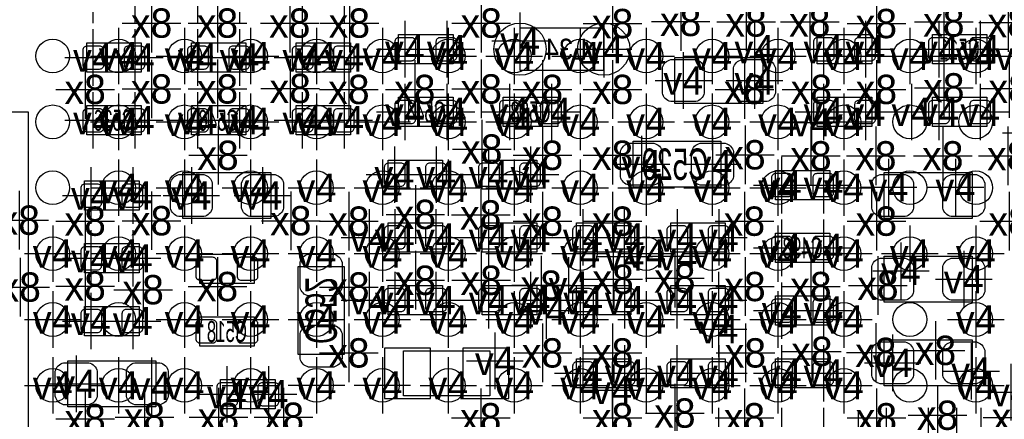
# Model space of a CAD drawing. Extents: x -36 to 384, y -28 to 269.
# Tile 24 of 52: x 6.77 to 18.72, y 33.6 to 38.46. Entities that reach past the tile are written whole.
import ezdxf
from ezdxf.enums import TextEntityAlignment as Align

# ---------------------------------------------------------------- set-up
doc = ezdxf.new("R2010")
doc.units = 0
for name, color, linetype in [('MA_NCLEGEND-1-2', 7, 'CONTINUOUS'), ('MA_NCLEGEND-14-15', 7, 'CONTINUOUS'), ('MA_NCLEGEND-15-16', 7, 'CONTINUOUS'), ('MA_NCLEGEND-2-3', 7, 'CONTINUOUS'), ('MA_NCLEGEND-3-14', 7, 'CONTINUOUS'), ('PG_ASSEMBLY_BOTTOM', 7, 'CONTINUOUS'), ('PIN_BOTTOM', 7, 'CONTINUOUS'), ('PIN_TOP', 7, 'CONTINUOUS'), ('RD_ASSEMBLY_BOTTOM', 7, 'CONTINUOUS')]:
    doc.layers.add(name, color=color, linetype=linetype)

# ---------------------------------------------------------------- blocks, each defined once
blk = doc.blocks.new('FIGURE_CROSS')
for points in [[(0, 0.5), (0, -0.5)], [(-0.5, 0), (0.5, 0)]]:
    blk.add_lwpolyline(points)

msp = doc.modelspace()

# ---------------------------------------------------------------- linework, layer by layer
at = {"layer": 'PG_ASSEMBLY_BOTTOM'}
for points in [[(13.8557, 38.354787), (12.8397, 38.354787), (12.8397, 37.846787), (13.8557, 37.846787), (13.8557, 38.354787)], [(11.3665, 38.278587), (12.0269, 38.278587), (12.0269, 37.922987), (11.3665, 37.922987), (11.3665, 38.278587)], [(16.4465, 38.278587), (17.1069, 38.278587), (17.1069, 37.922987), (16.4465, 37.922987), (16.4465, 38.278587)], [(17.8435, 38.278587), (18.5039, 38.278587), (18.5039, 37.922987), (17.8435, 37.922987), (17.8435, 38.278587)], [(8.2423, 37.821387), (7.5819, 37.821387), (7.5819, 38.176987), (8.2423, 38.176987), (8.2423, 37.821387)], [(8.8519, 38.176987), (9.5123, 38.176987), (9.5123, 37.821387), (8.8519, 37.821387), (8.8519, 38.176987)], [(10.7823, 37.821387), (10.1219, 37.821387), (10.1219, 38.176987), (10.7823, 38.176987), (10.7823, 37.821387)], [(12.0269, 37.160987), (11.3665, 37.160987), (11.3665, 37.516587), (12.0269, 37.516587), (12.0269, 37.160987)], [(12.6365, 37.516587), (13.2969, 37.516587), (13.2969, 37.160987), (12.6365, 37.160987), (12.6365, 37.516587)], [(16.4465, 37.516587), (17.1069, 37.516587), (17.1069, 37.160987), (16.4465, 37.160987), (16.4465, 37.516587)], [(17.8435, 37.516587), (18.5039, 37.516587), (18.5039, 37.160987), (17.8435, 37.160987), (17.8435, 37.516587)], [(8.2423, 37.059387), (7.5819, 37.059387), (7.5819, 37.414987), (8.2423, 37.414987), (8.2423, 37.059387)], [(8.8519, 37.414987), (9.5123, 37.414987), (9.5123, 37.059387), (8.8519, 37.059387), (8.8519, 37.414987)], [(10.7823, 37.059387), (10.1219, 37.059387), (10.1219, 37.414987), (10.7823, 37.414987), (10.7823, 37.059387)], [(11.8999, 36.398987), (11.2395, 36.398987), (11.2395, 36.754587), (11.8999, 36.754587), (11.8999, 36.398987)], [(12.3825, 36.754587), (13.0429, 36.754587), (13.0429, 36.398987), (12.3825, 36.398987), (12.3825, 36.754587)], [(16.5989, 36.271987), (15.9385, 36.271987), (15.9385, 36.627587), (16.5989, 36.627587), (16.5989, 36.271987)], [(8.2169, 36.144987), (7.5565, 36.144987), (7.5565, 36.500587), (8.2169, 36.500587), (8.2169, 36.144987)], [(11.8999, 35.636987), (11.2395, 35.636987), (11.2395, 35.992587), (11.8999, 35.992587), (11.8999, 35.636987)], [(12.3825, 35.992587), (13.0429, 35.992587), (13.0429, 35.636987), (12.3825, 35.636987), (12.3825, 35.992587)], [(14.1859, 35.636987), (13.5255, 35.636987), (13.5255, 35.992587), (14.1859, 35.992587), (14.1859, 35.636987)], [(14.6685, 35.992587), (15.3289, 35.992587), (15.3289, 35.636987), (14.6685, 35.636987), (14.6685, 35.992587)], [(16.5989, 35.509987), (15.9385, 35.509987), (15.9385, 35.865587), (16.5989, 35.865587), (16.5989, 35.509987)], [(8.2169, 35.382987), (7.5565, 35.382987), (7.5565, 35.738587), (8.2169, 35.738587), (8.2169, 35.382987)], [(9.6139, 35.255987), (8.9535, 35.255987), (8.9535, 35.611587), (9.6139, 35.611587), (9.6139, 35.255987)], [(11.8999, 34.874987), (11.2395, 34.874987), (11.2395, 35.230587), (11.8999, 35.230587), (11.8999, 34.874987)], [(12.3825, 35.230587), (13.0429, 35.230587), (13.0429, 34.874987), (12.3825, 34.874987), (12.3825, 35.230587)], [(14.1859, 34.874987), (13.5255, 34.874987), (13.5255, 35.230587), (14.1859, 35.230587), (14.1859, 34.874987)], [(14.6685, 35.230587), (15.3289, 35.230587), (15.3289, 34.874987), (14.6685, 34.874987), (14.6685, 35.230587)], [(16.5989, 34.747987), (15.9385, 34.747987), (15.9385, 35.103587), (16.5989, 35.103587), (16.5989, 34.747987)], [(8.2169, 34.620987), (7.5565, 34.620987), (7.5565, 34.976587), (8.2169, 34.976587), (8.2169, 34.620987)], [(9.6139, 34.493987), (8.9535, 34.493987), (8.9535, 34.849587), (9.6139, 34.849587), (9.6139, 34.493987)], [(12.475693, 33.888705), (11.425707, 33.888705), (11.425707, 34.438793), (12.475693, 34.438793), (12.475693, 33.888705)], [(14.1859, 33.985987), (13.5255, 33.985987), (13.5255, 34.341587), (14.1859, 34.341587), (14.1859, 33.985987)], [(14.6685, 34.341587), (15.3289, 34.341587), (15.3289, 33.985987), (14.6685, 33.985987), (14.6685, 34.341587)], [(16.5989, 33.985987), (15.9385, 33.985987), (15.9385, 34.341587), (16.5989, 34.341587), (16.5989, 33.985987)], [(9.8679, 33.731987), (9.2075, 33.731987), (9.2075, 34.087587), (9.8679, 34.087587), (9.8679, 33.731987)]]:
    msp.add_lwpolyline(points, dxfattribs=at)
for points in [[(15.7861, 37.440387), (14.7193, 37.440387), (14.7193, 37.999187), (15.7861, 37.999187)], [(6.8707, 37.338787), (6.8707, 33.020787), (2.5527, 33.020787), (2.5527, 37.338787)], [(14.2113, 36.983187), (15.2781, 36.983187), (15.2781, 36.424387), (14.2113, 36.424387)], [(8.7503, 36.602187), (9.8171, 36.602187), (9.8171, 36.043387), (8.7503, 36.043387)], [(18.3261, 36.043387), (17.2593, 36.043387), (17.2593, 36.602187), (18.3261, 36.602187)], [(17.2593, 35.586187), (18.3261, 35.586187), (18.3261, 35.027387), (17.2593, 35.027387)], [(10.7061, 35.459187), (10.7061, 34.392387), (10.1473, 34.392387), (10.1473, 35.459187)], [(17.2593, 34.570187), (18.3261, 34.570187), (18.3261, 34.011387), (17.2593, 34.011387)], [(8.4201, 33.757387), (7.3533, 33.757387), (7.3533, 34.316187), (8.4201, 34.316187)]]:
    msp.add_lwpolyline(points, close=True, dxfattribs=at)
at = {"layer": 'PIN_BOTTOM'}
for points in [[(11.319789, 38.011887, 0.414214), (11.370589, 37.961087), (11.522989, 37.961087, 0.414214), (11.573789, 38.011887), (11.573789, 38.189687, 0.414214), (11.522989, 38.240487), (11.370589, 38.240487, 0.414214), (11.319789, 38.189687)], [(11.819611, 38.011887, 0.414214), (11.870411, 37.961087), (12.022811, 37.961087, 0.414214), (12.073611, 38.011887), (12.073611, 38.189687, 0.414214), (12.022811, 38.240487), (11.870411, 38.240487, 0.414214), (11.819611, 38.189687)], [(16.399789, 38.011887, 0.414214), (16.450589, 37.961087), (16.602989, 37.961087, 0.414214), (16.653789, 38.011887), (16.653789, 38.189687, 0.414214), (16.602989, 38.240487), (16.450589, 38.240487, 0.414214), (16.399789, 38.189687)], [(16.899611, 38.011887, 0.414214), (16.950411, 37.961087), (17.102811, 37.961087, 0.414214), (17.153611, 38.011887), (17.153611, 38.189687, 0.414214), (17.102811, 38.240487), (16.950411, 38.240487, 0.414214), (16.899611, 38.189687)], [(17.796789, 38.011887, 0.414214), (17.847589, 37.961087), (17.999989, 37.961087, 0.414214), (18.050789, 38.011887), (18.050789, 38.189687, 0.414214), (17.999989, 38.240487), (17.847589, 38.240487, 0.414214), (17.796789, 38.189687)], [(18.296611, 38.011887, 0.414214), (18.347411, 37.961087), (18.499811, 37.961087, 0.414214), (18.550611, 38.011887), (18.550611, 38.189687, 0.414214), (18.499811, 38.240487), (18.347411, 38.240487, 0.414214), (18.296611, 38.189687)], [(7.789189, 38.088087, 0.414214), (7.738389, 38.138887), (7.585989, 38.138887, 0.414214), (7.535189, 38.088087), (7.535189, 37.910287, 0.414214), (7.585989, 37.859487), (7.738389, 37.859487, 0.414214), (7.789189, 37.910287)], [(8.289011, 38.088087, 0.414214), (8.238211, 38.138887), (8.085811, 38.138887, 0.414214), (8.035011, 38.088087), (8.035011, 37.910287, 0.414214), (8.085811, 37.859487), (8.238211, 37.859487, 0.414214), (8.289011, 37.910287)], [(8.805189, 37.910287, 0.414214), (8.855989, 37.859487), (9.008389, 37.859487, 0.414214), (9.059189, 37.910287), (9.059189, 38.088087, 0.414214), (9.008389, 38.138887), (8.855989, 38.138887, 0.414214), (8.805189, 38.088087)], [(9.305011, 37.910287, 0.414214), (9.355811, 37.859487), (9.508211, 37.859487, 0.414214), (9.559011, 37.910287), (9.559011, 38.088087, 0.414214), (9.508211, 38.138887), (9.355811, 38.138887, 0.414214), (9.305011, 38.088087)], [(10.329189, 38.088087, 0.414214), (10.278389, 38.138887), (10.125989, 38.138887, 0.414214), (10.075189, 38.088087), (10.075189, 37.910287, 0.414214), (10.125989, 37.859487), (10.278389, 37.859487, 0.414214), (10.329189, 37.910287)], [(10.829011, 38.088087, 0.414214), (10.778211, 38.138887), (10.625811, 38.138887, 0.414214), (10.575011, 38.088087), (10.575011, 37.910287, 0.414214), (10.625811, 37.859487), (10.778211, 37.859487, 0.414214), (10.829011, 37.910287)], [(14.9733, 37.465787), (14.6685, 37.465787, -0.294587), (14.5669, 37.567387), (14.5669, 37.872187, -0.294587), (14.6685, 37.973787), (14.9733, 37.973787, -0.294587), (15.0749, 37.872187), (15.0749, 37.567387, -0.294587)], [(15.8369, 37.465787), (15.5321, 37.465787, -0.294587), (15.4305, 37.567387), (15.4305, 37.872187, -0.294587), (15.5321, 37.973787), (15.8369, 37.973787, -0.294587), (15.9385, 37.872187), (15.9385, 37.567387, -0.294587)], [(11.573789, 37.427687, 0.414214), (11.522989, 37.478487), (11.370589, 37.478487, 0.414214), (11.319789, 37.427687), (11.319789, 37.249887, 0.414214), (11.370589, 37.199087), (11.522989, 37.199087, 0.414214), (11.573789, 37.249887)], [(12.073611, 37.427687, 0.414214), (12.022811, 37.478487), (11.870411, 37.478487, 0.414214), (11.819611, 37.427687), (11.819611, 37.249887, 0.414214), (11.870411, 37.199087), (12.022811, 37.199087, 0.414214), (12.073611, 37.249887)], [(12.589789, 37.249887, 0.414214), (12.640589, 37.199087), (12.792989, 37.199087, 0.414214), (12.843789, 37.249887), (12.843789, 37.427687, 0.414214), (12.792989, 37.478487), (12.640589, 37.478487, 0.414214), (12.589789, 37.427687)], [(13.089611, 37.249887, 0.414214), (13.140411, 37.199087), (13.292811, 37.199087, 0.414214), (13.343611, 37.249887), (13.343611, 37.427687, 0.414214), (13.292811, 37.478487), (13.140411, 37.478487, 0.414214), (13.089611, 37.427687)], [(16.399789, 37.249887, 0.414214), (16.450589, 37.199087), (16.602989, 37.199087, 0.414214), (16.653789, 37.249887), (16.653789, 37.427687, 0.414214), (16.602989, 37.478487), (16.450589, 37.478487, 0.414214), (16.399789, 37.427687)], [(16.899611, 37.249887, 0.414214), (16.950411, 37.199087), (17.102811, 37.199087, 0.414214), (17.153611, 37.249887), (17.153611, 37.427687, 0.414214), (17.102811, 37.478487), (16.950411, 37.478487, 0.414214), (16.899611, 37.427687)], [(17.796789, 37.249887, 0.414214), (17.847589, 37.199087), (17.999989, 37.199087, 0.414214), (18.050789, 37.249887), (18.050789, 37.427687, 0.414214), (17.999989, 37.478487), (17.847589, 37.478487, 0.414214), (17.796789, 37.427687)], [(18.296611, 37.249887, 0.414214), (18.347411, 37.199087), (18.499811, 37.199087, 0.414214), (18.550611, 37.249887), (18.550611, 37.427687, 0.414214), (18.499811, 37.478487), (18.347411, 37.478487, 0.414214), (18.296611, 37.427687)], [(7.789189, 37.326087, 0.414214), (7.738389, 37.376887), (7.585989, 37.376887, 0.414214), (7.535189, 37.326087), (7.535189, 37.148287, 0.414214), (7.585989, 37.097487), (7.738389, 37.097487, 0.414214), (7.789189, 37.148287)], [(8.289011, 37.326087, 0.414214), (8.238211, 37.376887), (8.085811, 37.376887, 0.414214), (8.035011, 37.326087), (8.035011, 37.148287, 0.414214), (8.085811, 37.097487), (8.238211, 37.097487, 0.414214), (8.289011, 37.148287)], [(8.805189, 37.148287, 0.414214), (8.855989, 37.097487), (9.008389, 37.097487, 0.414214), (9.059189, 37.148287), (9.059189, 37.326087, 0.414214), (9.008389, 37.376887), (8.855989, 37.376887, 0.414214), (8.805189, 37.326087)], [(9.305011, 37.148287, 0.414214), (9.355811, 37.097487), (9.508211, 37.097487, 0.414214), (9.559011, 37.148287), (9.559011, 37.326087, 0.414214), (9.508211, 37.376887), (9.355811, 37.376887, 0.414214), (9.305011, 37.326087)], [(10.329189, 37.326087, 0.414214), (10.278389, 37.376887), (10.125989, 37.376887, 0.414214), (10.075189, 37.326087), (10.075189, 37.148287, 0.414214), (10.125989, 37.097487), (10.278389, 37.097487, 0.414214), (10.329189, 37.148287)], [(10.829011, 37.326087, 0.414214), (10.778211, 37.376887), (10.625811, 37.376887, 0.414214), (10.575011, 37.326087), (10.575011, 37.148287, 0.414214), (10.625811, 37.097487), (10.778211, 37.097487, 0.414214), (10.829011, 37.148287)], [(14.1605, 36.957787), (14.4653, 36.957787, -0.294587), (14.5669, 36.856187), (14.5669, 36.551387, -0.294587), (14.4653, 36.449787), (14.1605, 36.449787, -0.294587), (14.0589, 36.551387), (14.0589, 36.856187, -0.294587)], [(15.0241, 36.957787), (15.3289, 36.957787, -0.294587), (15.4305, 36.856187), (15.4305, 36.551387, -0.294587), (15.3289, 36.449787), (15.0241, 36.449787, -0.294587), (14.9225, 36.551387), (14.9225, 36.856187, -0.294587)], [(11.446789, 36.665687, 0.414214), (11.395989, 36.716487), (11.243589, 36.716487, 0.414214), (11.192789, 36.665687), (11.192789, 36.487887, 0.414214), (11.243589, 36.437087), (11.395989, 36.437087, 0.414214), (11.446789, 36.487887)], [(11.946611, 36.665687, 0.414214), (11.895811, 36.716487), (11.743411, 36.716487, 0.414214), (11.692611, 36.665687), (11.692611, 36.487887, 0.414214), (11.743411, 36.437087), (11.895811, 36.437087, 0.414214), (11.946611, 36.487887)], [(12.335789, 36.487887, 0.414214), (12.386589, 36.437087), (12.538989, 36.437087, 0.414214), (12.589789, 36.487887), (12.589789, 36.665687, 0.414214), (12.538989, 36.716487), (12.386589, 36.716487, 0.414214), (12.335789, 36.665687)], [(12.835611, 36.487887, 0.414214), (12.886411, 36.437087), (13.038811, 36.437087, 0.414214), (13.089611, 36.487887), (13.089611, 36.665687, 0.414214), (13.038811, 36.716487), (12.886411, 36.716487, 0.414214), (12.835611, 36.665687)], [(8.6995, 36.576787), (9.0043, 36.576787, -0.294587), (9.1059, 36.475187), (9.1059, 36.170387, -0.294587), (9.0043, 36.068787), (8.6995, 36.068787, -0.294587), (8.5979, 36.170387), (8.5979, 36.475187, -0.294587)], [(9.5631, 36.576787), (9.8679, 36.576787, -0.294587), (9.9695, 36.475187), (9.9695, 36.170387, -0.294587), (9.8679, 36.068787), (9.5631, 36.068787, -0.294587), (9.4615, 36.170387), (9.4615, 36.475187, -0.294587)], [(16.145789, 36.538687, 0.414214), (16.094989, 36.589487), (15.942589, 36.589487, 0.414214), (15.891789, 36.538687), (15.891789, 36.360887, 0.414214), (15.942589, 36.310087), (16.094989, 36.310087, 0.414214), (16.145789, 36.360887)], [(16.645611, 36.538687, 0.414214), (16.594811, 36.589487), (16.442411, 36.589487, 0.414214), (16.391611, 36.538687), (16.391611, 36.360887, 0.414214), (16.442411, 36.310087), (16.594811, 36.310087, 0.414214), (16.645611, 36.360887)], [(17.5133, 36.068787), (17.2085, 36.068787, -0.294587), (17.1069, 36.170387), (17.1069, 36.475187, -0.294587), (17.2085, 36.576787), (17.5133, 36.576787, -0.294587), (17.6149, 36.475187), (17.6149, 36.170387, -0.294587)], [(18.3769, 36.068787), (18.0721, 36.068787, -0.294587), (17.9705, 36.170387), (17.9705, 36.475187, -0.294587), (18.0721, 36.576787), (18.3769, 36.576787, -0.294587), (18.4785, 36.475187), (18.4785, 36.170387, -0.294587)], [(7.763789, 36.411687, 0.414214), (7.712989, 36.462487), (7.560589, 36.462487, 0.414214), (7.509789, 36.411687), (7.509789, 36.233887, 0.414214), (7.560589, 36.183087), (7.712989, 36.183087, 0.414214), (7.763789, 36.233887)], [(8.263611, 36.411687, 0.414214), (8.212811, 36.462487), (8.060411, 36.462487, 0.414214), (8.009611, 36.411687), (8.009611, 36.233887, 0.414214), (8.060411, 36.183087), (8.212811, 36.183087, 0.414214), (8.263611, 36.233887)], [(11.446789, 35.903687, 0.414214), (11.395989, 35.954487), (11.243589, 35.954487, 0.414214), (11.192789, 35.903687), (11.192789, 35.725887, 0.414214), (11.243589, 35.675087), (11.395989, 35.675087, 0.414214), (11.446789, 35.725887)], [(11.946611, 35.903687, 0.414214), (11.895811, 35.954487), (11.743411, 35.954487, 0.414214), (11.692611, 35.903687), (11.692611, 35.725887, 0.414214), (11.743411, 35.675087), (11.895811, 35.675087, 0.414214), (11.946611, 35.725887)], [(12.335789, 35.725887, 0.414214), (12.386589, 35.675087), (12.538989, 35.675087, 0.414214), (12.589789, 35.725887), (12.589789, 35.903687, 0.414214), (12.538989, 35.954487), (12.386589, 35.954487, 0.414214), (12.335789, 35.903687)], [(12.835611, 35.725887, 0.414214), (12.886411, 35.675087), (13.038811, 35.675087, 0.414214), (13.089611, 35.725887), (13.089611, 35.903687, 0.414214), (13.038811, 35.954487), (12.886411, 35.954487, 0.414214), (12.835611, 35.903687)], [(13.732789, 35.903687, 0.414214), (13.681989, 35.954487), (13.529589, 35.954487, 0.414214), (13.478789, 35.903687), (13.478789, 35.725887, 0.414214), (13.529589, 35.675087), (13.681989, 35.675087, 0.414214), (13.732789, 35.725887)], [(14.232611, 35.903687, 0.414214), (14.181811, 35.954487), (14.029411, 35.954487, 0.414214), (13.978611, 35.903687), (13.978611, 35.725887, 0.414214), (14.029411, 35.675087), (14.181811, 35.675087, 0.414214), (14.232611, 35.725887)], [(14.621789, 35.725887, 0.414214), (14.672589, 35.675087), (14.824989, 35.675087, 0.414214), (14.875789, 35.725887), (14.875789, 35.903687, 0.414214), (14.824989, 35.954487), (14.672589, 35.954487, 0.414214), (14.621789, 35.903687)], [(15.121611, 35.725887, 0.414214), (15.172411, 35.675087), (15.324811, 35.675087, 0.414214), (15.375611, 35.725887), (15.375611, 35.903687, 0.414214), (15.324811, 35.954487), (15.172411, 35.954487, 0.414214), (15.121611, 35.903687)], [(16.145789, 35.776687, 0.414214), (16.094989, 35.827487), (15.942589, 35.827487, 0.414214), (15.891789, 35.776687), (15.891789, 35.598887, 0.414214), (15.942589, 35.548087), (16.094989, 35.548087, 0.414214), (16.145789, 35.598887)], [(16.645611, 35.776687, 0.414214), (16.594811, 35.827487), (16.442411, 35.827487, 0.414214), (16.391611, 35.776687), (16.391611, 35.598887, 0.414214), (16.442411, 35.548087), (16.594811, 35.548087, 0.414214), (16.645611, 35.598887)], [(7.763789, 35.649687, 0.414214), (7.712989, 35.700487), (7.560589, 35.700487, 0.414214), (7.509789, 35.649687), (7.509789, 35.471887, 0.414214), (7.560589, 35.421087), (7.712989, 35.421087, 0.414214), (7.763789, 35.471887)], [(8.263611, 35.649687, 0.414214), (8.212811, 35.700487), (8.060411, 35.700487, 0.414214), (8.009611, 35.649687), (8.009611, 35.471887, 0.414214), (8.060411, 35.421087), (8.212811, 35.421087, 0.414214), (8.263611, 35.471887)], [(10.6807, 35.509987), (10.6807, 35.205187, -0.294587), (10.5791, 35.103587), (10.2743, 35.103587, -0.294587), (10.1727, 35.205187), (10.1727, 35.509987, -0.294587), (10.2743, 35.611587), (10.5791, 35.611587, -0.294587)], [(9.160789, 35.522687, 0.414214), (9.109989, 35.573487), (8.957589, 35.573487, 0.414214), (8.906789, 35.522687), (8.906789, 35.344887, 0.414214), (8.957589, 35.294087), (9.109989, 35.294087, 0.414214), (9.160789, 35.344887)], [(9.660611, 35.522687, 0.414214), (9.609811, 35.573487), (9.457411, 35.573487, 0.414214), (9.406611, 35.522687), (9.406611, 35.344887, 0.414214), (9.457411, 35.294087), (9.609811, 35.294087, 0.414214), (9.660611, 35.344887)], [(17.2085, 35.560787), (17.5133, 35.560787, -0.294587), (17.6149, 35.459187), (17.6149, 35.154387, -0.294587), (17.5133, 35.052787), (17.2085, 35.052787, -0.294587), (17.1069, 35.154387), (17.1069, 35.459187, -0.294587)], [(18.0721, 35.560787), (18.3769, 35.560787, -0.294587), (18.4785, 35.459187), (18.4785, 35.154387, -0.294587), (18.3769, 35.052787), (18.0721, 35.052787, -0.294587), (17.9705, 35.154387), (17.9705, 35.459187, -0.294587)], [(11.446789, 35.141687, 0.414214), (11.395989, 35.192487), (11.243589, 35.192487, 0.414214), (11.192789, 35.141687), (11.192789, 34.963887, 0.414214), (11.243589, 34.913087), (11.395989, 34.913087, 0.414214), (11.446789, 34.963887)], [(11.946611, 35.141687, 0.414214), (11.895811, 35.192487), (11.743411, 35.192487, 0.414214), (11.692611, 35.141687), (11.692611, 34.963887, 0.414214), (11.743411, 34.913087), (11.895811, 34.913087, 0.414214), (11.946611, 34.963887)], [(12.335789, 34.963887, 0.414214), (12.386589, 34.913087), (12.538989, 34.913087, 0.414214), (12.589789, 34.963887), (12.589789, 35.141687, 0.414214), (12.538989, 35.192487), (12.386589, 35.192487, 0.414214), (12.335789, 35.141687)], [(12.835611, 34.963887, 0.414214), (12.886411, 34.913087), (13.038811, 34.913087, 0.414214), (13.089611, 34.963887), (13.089611, 35.141687, 0.414214), (13.038811, 35.192487), (12.886411, 35.192487, 0.414214), (12.835611, 35.141687)], [(13.732789, 35.141687, 0.414214), (13.681989, 35.192487), (13.529589, 35.192487, 0.414214), (13.478789, 35.141687), (13.478789, 34.963887, 0.414214), (13.529589, 34.913087), (13.681989, 34.913087, 0.414214), (13.732789, 34.963887)], [(14.232611, 35.141687, 0.414214), (14.181811, 35.192487), (14.029411, 35.192487, 0.414214), (13.978611, 35.141687), (13.978611, 34.963887, 0.414214), (14.029411, 34.913087), (14.181811, 34.913087, 0.414214), (14.232611, 34.963887)], [(14.621789, 34.963887, 0.414214), (14.672589, 34.913087), (14.824989, 34.913087, 0.414214), (14.875789, 34.963887), (14.875789, 35.141687, 0.414214), (14.824989, 35.192487), (14.672589, 35.192487, 0.414214), (14.621789, 35.141687)], [(15.121611, 34.963887, 0.414214), (15.172411, 34.913087), (15.324811, 34.913087, 0.414214), (15.375611, 34.963887), (15.375611, 35.141687, 0.414214), (15.324811, 35.192487), (15.172411, 35.192487, 0.414214), (15.121611, 35.141687)], [(16.145789, 35.014687, 0.414214), (16.094989, 35.065487), (15.942589, 35.065487, 0.414214), (15.891789, 35.014687), (15.891789, 34.836887, 0.414214), (15.942589, 34.786087), (16.094989, 34.786087, 0.414214), (16.145789, 34.836887)], [(16.645611, 35.014687, 0.414214), (16.594811, 35.065487), (16.442411, 35.065487, 0.414214), (16.391611, 35.014687), (16.391611, 34.836887, 0.414214), (16.442411, 34.786087), (16.594811, 34.786087, 0.414214), (16.645611, 34.836887)], [(7.763789, 34.887687, 0.414214), (7.712989, 34.938487), (7.560589, 34.938487, 0.414214), (7.509789, 34.887687), (7.509789, 34.709887, 0.414214), (7.560589, 34.659087), (7.712989, 34.659087, 0.414214), (7.763789, 34.709887)], [(8.263611, 34.887687, 0.414214), (8.212811, 34.938487), (8.060411, 34.938487, 0.414214), (8.009611, 34.887687), (8.009611, 34.709887, 0.414214), (8.060411, 34.659087), (8.212811, 34.659087, 0.414214), (8.263611, 34.709887)], [(9.160789, 34.760687, 0.414214), (9.109989, 34.811487), (8.957589, 34.811487, 0.414214), (8.906789, 34.760687), (8.906789, 34.582887, 0.414214), (8.957589, 34.532087), (9.109989, 34.532087, 0.414214), (9.160789, 34.582887)], [(9.660611, 34.760687, 0.414214), (9.609811, 34.811487), (9.457411, 34.811487, 0.414214), (9.406611, 34.760687), (9.406611, 34.582887, 0.414214), (9.457411, 34.532087), (9.609811, 34.532087, 0.414214), (9.660611, 34.582887)], [(10.6807, 34.646387), (10.6807, 34.341587, -0.294587), (10.5791, 34.239987), (10.2743, 34.239987, -0.294587), (10.1727, 34.341587), (10.1727, 34.646387, -0.294587), (10.2743, 34.747987), (10.5791, 34.747987, -0.294587)], [(17.2085, 34.544787), (17.5133, 34.544787, -0.294587), (17.6149, 34.443187), (17.6149, 34.138387, -0.294587), (17.5133, 34.036787), (17.2085, 34.036787, -0.294587), (17.1069, 34.138387), (17.1069, 34.443187, -0.294587)], [(18.0721, 34.544787), (18.3769, 34.544787, -0.294587), (18.4785, 34.443187), (18.4785, 34.138387, -0.294587), (18.3769, 34.036787), (18.0721, 34.036787, -0.294587), (17.9705, 34.138387), (17.9705, 34.443187, -0.294587)], [(7.6073, 33.782787), (7.3025, 33.782787, -0.294587), (7.2009, 33.884387), (7.2009, 34.189187, -0.294587), (7.3025, 34.290787), (7.6073, 34.290787, -0.294587), (7.7089, 34.189187), (7.7089, 33.884387, -0.294587)], [(8.4709, 33.782787), (8.1661, 33.782787, -0.294587), (8.0645, 33.884387), (8.0645, 34.189187, -0.294587), (8.1661, 34.290787), (8.4709, 34.290787, -0.294587), (8.5725, 34.189187), (8.5725, 33.884387, -0.294587)], [(13.732789, 34.252687, 0.414214), (13.681989, 34.303487), (13.529589, 34.303487, 0.414214), (13.478789, 34.252687), (13.478789, 34.074887, 0.414214), (13.529589, 34.024087), (13.681989, 34.024087, 0.414214), (13.732789, 34.074887)], [(14.232611, 34.252687, 0.414214), (14.181811, 34.303487), (14.029411, 34.303487, 0.414214), (13.978611, 34.252687), (13.978611, 34.074887, 0.414214), (14.029411, 34.024087), (14.181811, 34.024087, 0.414214), (14.232611, 34.074887)], [(14.621789, 34.074887, 0.414214), (14.672589, 34.024087), (14.824989, 34.024087, 0.414214), (14.875789, 34.074887), (14.875789, 34.252687, 0.414214), (14.824989, 34.303487), (14.672589, 34.303487, 0.414214), (14.621789, 34.252687)], [(15.121611, 34.074887, 0.414214), (15.172411, 34.024087), (15.324811, 34.024087, 0.414214), (15.375611, 34.074887), (15.375611, 34.252687, 0.414214), (15.324811, 34.303487), (15.172411, 34.303487, 0.414214), (15.121611, 34.252687)], [(16.145789, 34.252687, 0.414214), (16.094989, 34.303487), (15.942589, 34.303487, 0.414214), (15.891789, 34.252687), (15.891789, 34.074887, 0.414214), (15.942589, 34.024087), (16.094989, 34.024087, 0.414214), (16.145789, 34.074887)], [(16.645611, 34.252687, 0.414214), (16.594811, 34.303487), (16.442411, 34.303487, 0.414214), (16.391611, 34.252687), (16.391611, 34.074887, 0.414214), (16.442411, 34.024087), (16.594811, 34.024087, 0.414214), (16.645611, 34.074887)], [(9.414789, 33.998687, 0.414214), (9.363989, 34.049487), (9.211589, 34.049487, 0.414214), (9.160789, 33.998687), (9.160789, 33.820887, 0.414214), (9.211589, 33.770087), (9.363989, 33.770087, 0.414214), (9.414789, 33.820887)], [(9.914611, 33.998687, 0.414214), (9.863811, 34.049487), (9.711411, 34.049487, 0.414214), (9.660611, 33.998687), (9.660611, 33.820887, 0.414214), (9.711411, 33.770087), (9.863811, 33.770087, 0.414214), (9.914611, 33.820887)]]:
    msp.add_lwpolyline(points, format="xyb", close=True, dxfattribs=at)
for points in [[(11.755095, 33.858987), (11.755095, 34.468587), (11.196295, 34.468587), (11.196295, 33.858987)], [(12.705105, 33.858987), (12.705105, 34.468587), (12.146305, 34.468587), (12.146305, 33.858987)]]:
    msp.add_lwpolyline(points, close=True, dxfattribs=at)
for centre in [(12.8397, 38.100787), (13.8557, 38.100787)]:
    msp.add_circle(centre, 0.3175, dxfattribs=at)
at = {"layer": 'PIN_TOP'}
for centre in [(7.169709, 38.01778), (7.969707, 38.01778), (8.769706, 38.01778), (9.569704, 38.01778), (10.369702, 38.01778), (11.169701, 38.01778), (11.969699, 38.01778), (12.769698, 38.01778), (13.569696, 38.01778), (14.369694, 38.01778), (15.169693, 38.01778), (15.969691, 38.01778), (16.76969, 38.01778), (17.569688, 38.01778), (18.369712, 38.01778), (7.169709, 37.217782), (7.969707, 37.217782), (8.769706, 37.217782), (9.569704, 37.217782), (10.369702, 37.217782), (11.169701, 37.217782), (11.969699, 37.217782), (12.769698, 37.217782), (13.569696, 37.217782), (14.369694, 37.217782), (15.169693, 37.217782), (15.969691, 37.217782), (16.76969, 37.217782), (17.569688, 37.217782), (18.369712, 37.217782), (7.169709, 36.417783), (7.969707, 36.417783), (8.769706, 36.417783), (9.569704, 36.417783), (10.369702, 36.417783), (11.169701, 36.417783), (11.969699, 36.417783), (12.769698, 36.417783), (13.569696, 36.417783), (14.369694, 36.417783), (15.169693, 36.417783), (15.969691, 36.417783), (16.76969, 36.417783), (17.569688, 36.417783), (18.369712, 36.417783), (7.169709, 35.617785), (7.969707, 35.617785), (8.769706, 35.617785), (9.569704, 35.617785), (10.369702, 35.617785), (11.169701, 35.617785), (11.969699, 35.617785), (12.769698, 35.617785), (13.569696, 35.617785), (14.369694, 35.617785), (15.169693, 35.617785), (15.969691, 35.617785), (16.76969, 35.617785), (17.569688, 35.617785), (18.369712, 35.617785), (7.169709, 34.817787), (7.969707, 34.817787), (8.769706, 34.817787), (9.569704, 34.817787), (10.369702, 34.817787), (11.169701, 34.817787), (11.969699, 34.817787), (12.769698, 34.817787), (13.569696, 34.817787), (14.369694, 34.817787), (15.169693, 34.817787), (15.969691, 34.817787), (16.76969, 34.817787), (17.569688, 34.817787), (18.369712, 34.817787), (7.169709, 34.017788), (7.969707, 34.017788), (8.769706, 34.017788), (9.569704, 34.017788), (10.369702, 34.017788), (11.169701, 34.017788), (11.969699, 34.017788), (12.769698, 34.017788), (13.569696, 34.017788), (14.369694, 34.017788), (15.169693, 34.017788), (15.969691, 34.017788), (16.76969, 34.017788), (17.569688, 34.017788), (18.369712, 34.017788)]:
    msp.add_circle(centre, 0.205003, dxfattribs=at)

# ---------------------------------------------------------------- block references
at = {"layer": 'MA_NCLEGEND-1-2', "xscale": 0.6858, "yscale": 0.6858}
for p in [(7.969809, 38.017704), (8.769604, 38.017704), (9.569704, 38.017704), (10.369804, 38.017704), (11.169904, 38.017704), (11.969801, 38.017704), (12.769901, 38.017704), (13.569696, 38.017704), (14.369796, 38.017704), (15.169591, 38.017704), (15.969691, 38.017704), (16.769588, 38.017704), (17.569688, 38.017704), (18.369509, 38.017704), (7.969809, 37.217909), (8.769604, 37.217909), (9.569704, 37.217909), (10.369804, 37.217909), (11.169904, 37.217909), (11.969801, 37.217909), (12.769901, 37.217909), (13.569696, 37.217909), (14.369796, 37.217909), (15.169591, 37.217909), (15.969691, 37.217909), (16.769588, 37.217909), (7.969809, 36.417809), (8.769604, 36.417809), (9.569704, 36.417809), (10.369804, 36.417809), (11.169904, 36.417809), (11.969801, 36.417809), (12.769901, 36.417809), (13.569696, 36.417809), (14.369796, 36.417809), (15.169591, 36.417809), (15.969691, 36.417809), (16.769588, 36.417809), (7.169709, 35.617709), (7.969809, 35.617912), (8.769604, 35.617709), (9.569704, 35.617709), (10.369804, 35.617912), (11.169904, 35.617912), (11.969801, 35.617709), (12.769901, 35.617709), (13.569696, 35.617912), (14.369796, 35.617912), (15.169591, 35.617709), (15.969691, 35.617709), (16.769588, 35.617709), (17.569688, 35.617709), (18.369788, 35.617709), (7.169709, 34.817812), (8.769604, 34.817812), (9.569704, 34.817812), (10.369804, 34.817812), (11.169904, 34.818091), (11.969801, 34.817812), (12.769901, 34.817812), (13.569696, 34.817609), (14.369796, 34.817609), (15.169591, 34.817812), (15.969691, 34.817812), (16.769588, 34.817812), (18.369712, 34.817787), (7.169709, 34.017712), (7.969809, 34.017712), (8.769604, 34.017712), (9.569704, 34.017712), (10.369804, 34.017991), (11.169904, 34.017991), (11.969801, 34.017712), (12.769901, 34.017712), (13.569696, 34.017712), (14.369796, 34.017712), (15.169591, 34.017712), (15.969691, 34.017712), (16.769588, 34.017712), (18.369712, 34.017788)]:
    msp.add_blockref('FIGURE_CROSS', p, dxfattribs=at)
at = {"layer": 'MA_NCLEGEND-14-15', "xscale": 0.6858, "yscale": 0.6858}
for p in [(7.6581, 38.761187), (8.1661, 38.761187), (8.9281, 38.761187), (9.4361, 38.761187), (10.1981, 38.761187), (10.7061, 38.761187), (12.8397, 38.202387), (11.4427, 38.100787), (11.9507, 38.100787), (13.8557, 38.100787), (15.6845, 38.100787), (16.5227, 38.100787), (17.0307, 38.100787), (17.923789, 38.100787), (18.423611, 38.100787), (7.6581, 37.999187), (8.1661, 37.999187), (8.9281, 37.999187), (9.4361, 37.999187), (10.1981, 37.999187), (10.7061, 37.999187), (14.8209, 37.719787), (11.4427, 37.338787), (11.9507, 37.338787), (12.7127, 37.338787), (13.2207, 37.338787), (17.0307, 37.338787), (17.5895, 37.338787), (18.423611, 37.338787), (7.6581, 37.237187), (8.1661, 37.237187), (8.9281, 37.237187), (9.4361, 37.237187), (10.1981, 37.237187), (10.7061, 37.237187), (16.375101, 37.211787), (19.0373, 37.084787), (14.3129, 36.703787), (15.1765, 36.703787), (11.3157, 36.576787), (11.8237, 36.576787), (12.4587, 36.576787), (12.9667, 36.576787), (16.0147, 36.449787), (16.5227, 36.449787), (17.3101, 36.424387), (18.1229, 36.424387), (7.6327, 36.322787), (8.1407, 36.322787), (8.8519, 36.322787), (9.7155, 36.322787), (11.0109, 35.814787), (11.819611, 35.814787), (12.4587, 35.814787), (12.9667, 35.814787), (13.6017, 35.814787), (15.2527, 35.814787), (16.0147, 35.687787), (16.5227, 35.687787), (7.6327, 35.560787), (8.1407, 35.560787), (14.105611, 35.582098), (14.748789, 35.586187), (17.4625, 35.408387), (18.2245, 35.306787), (13.427989, 35.230587), (11.0109, 35.052787), (11.819611, 35.052787), (12.4587, 35.052787), (14.1097, 35.052787), (14.7447, 35.052787), (13.1572, 34.925), (16.0147, 34.925787), (16.5227, 34.925787), (7.6327, 34.798787), (8.1407, 34.798787), (15.248611, 34.701201), (12.5349, 34.316187), (17.3609, 34.290787), (18.3134, 34.1884), (13.6017, 34.163787), (14.7447, 34.163787), (15.2527, 34.163787), (16.0147, 34.163787), (16.5227, 34.163787), (7.4549, 34.036787), (8.3693, 34.011387), (13.9573, 33.960587), (9.2837, 33.909787), (9.787611, 33.909787), (14.7447, 33.401787), (16.0147, 33.401787), (16.5227, 33.401787), (16.9418, 33.3502), (17.7927, 33.401787), (18.1356, 33.401787)]:
    msp.add_blockref('FIGURE_CROSS', p, dxfattribs=at)
at = {"layer": 'MA_NCLEGEND-15-16', "xscale": 0.6858, "yscale": 0.6858}
for p in [(7.6581, 38.761187), (8.1661, 38.761187), (8.9281, 38.761187), (9.4361, 38.761187), (10.1981, 38.761187), (10.7061, 38.761187), (12.8397, 38.202387), (11.4427, 38.100787), (11.9507, 38.100787), (13.8557, 38.100787), (16.5227, 38.100787), (17.0307, 38.100787), (17.923789, 38.100787), (18.423611, 38.100787), (7.6581, 37.999187), (8.1661, 37.999187), (8.9281, 37.999187), (9.4361, 37.999187), (10.1981, 37.999187), (10.7061, 37.999187), (14.8209, 37.719787), (15.6845, 37.719787), (11.4427, 37.338787), (11.9507, 37.338787), (12.7127, 37.338787), (13.2207, 37.338787), (16.5227, 37.338787), (17.0307, 37.338787), (17.923789, 37.338787), (18.423611, 37.338787), (7.6581, 37.237187), (8.1661, 37.237187), (8.9281, 37.237187), (9.4361, 37.237187), (10.1981, 37.237187), (10.7061, 37.237187), (14.3129, 36.703787), (15.1765, 36.703787), (11.3157, 36.576787), (11.8237, 36.576787), (12.4587, 36.576787), (12.9667, 36.576787), (16.0147, 36.449787), (16.5227, 36.449787), (17.3101, 36.424387), (18.1229, 36.424387), (7.6327, 36.322787), (8.1407, 36.322787), (8.8519, 36.322787), (9.7155, 36.322787), (11.319789, 35.814787), (11.819611, 35.814787), (12.4587, 35.814787), (12.9667, 35.814787), (13.6017, 35.814787), (14.105611, 35.814787), (14.748789, 35.814787), (15.2527, 35.814787), (16.0147, 35.687787), (16.5227, 35.687787), (7.6327, 35.560787), (8.1407, 35.560787), (17.4625, 35.408387), (18.2245, 35.306787), (11.319789, 35.052787), (11.819611, 35.052787), (12.4587, 35.052787), (12.9667, 35.052787), (13.605789, 35.052787), (14.1097, 35.052787), (14.7447, 35.052787), (15.248611, 35.052787), (16.0147, 34.925787), (16.5227, 34.925787), (7.6327, 34.798787), (8.1407, 34.798787), (12.5349, 34.316187), (17.3609, 34.290787), (18.3134, 34.1884), (13.6017, 34.163787), (14.1097, 34.163787), (14.7447, 34.163787), (15.2527, 34.163787), (16.0147, 34.163787), (16.5227, 34.163787), (7.4549, 34.036787), (8.3693, 34.011387), (9.2837, 33.909787), (9.787611, 33.909787), (14.7447, 33.401787), (15.248611, 33.401787), (16.0147, 33.401787), (16.5227, 33.401787), (17.2847, 33.401787), (17.7927, 33.401787), (18.431789, 33.401787), (18.9357, 33.401787)]:
    msp.add_blockref('FIGURE_CROSS', p, dxfattribs=at)
at = {"layer": 'MA_NCLEGEND-2-3', "xscale": 0.6858, "yscale": 0.6858}
for p in [(7.969809, 38.017704), (8.769604, 38.017704), (9.569704, 38.017704), (10.369804, 38.017704), (11.169904, 38.017704), (11.969801, 38.017704), (12.769901, 38.017704), (13.569696, 38.017704), (14.369796, 38.017704), (15.169591, 38.017704), (15.969691, 38.017704), (16.769588, 38.017704), (17.569688, 38.017704), (18.369509, 38.017704), (18.8468, 38.017704), (7.969809, 37.217909), (8.769604, 37.217909), (9.569704, 37.217909), (10.369804, 37.217909), (11.169904, 37.217909), (11.969801, 37.217909), (12.769901, 37.217909), (13.569696, 37.217909), (14.369796, 37.217909), (15.169591, 37.217909), (15.969691, 37.217909), (16.769588, 37.217909), (7.969809, 36.417809), (8.769604, 36.417809), (9.569704, 36.417809), (10.369804, 36.417809), (11.169904, 36.417809), (11.969801, 36.417809), (12.769901, 36.417809), (13.569696, 36.417809), (14.369796, 36.417809), (15.169591, 36.417809), (15.969691, 36.417809), (16.769588, 36.417809), (7.169709, 35.617709), (7.969809, 35.617912), (8.769604, 35.617709), (9.569704, 35.617709), (10.369804, 35.617912), (11.169904, 35.617912), (11.969801, 35.617709), (12.769901, 35.617709), (13.569696, 35.617912), (14.369796, 35.617912), (15.169591, 35.617709), (15.969691, 35.617709), (16.769588, 35.617709), (17.569688, 35.617709), (18.369788, 35.617709), (7.169709, 34.817812), (8.769604, 34.817812), (9.569704, 34.817812), (10.369804, 34.817812), (11.169904, 34.818091), (11.969801, 34.817812), (12.769901, 34.817812), (13.569696, 34.817609), (14.369796, 34.817609), (15.169591, 34.817812), (15.969691, 34.817812), (16.769588, 34.817812), (7.169709, 34.017712), (7.969809, 34.017712), (8.769604, 34.017712), (9.569704, 34.017712), (10.369804, 34.017991), (11.169904, 34.017991), (11.969801, 34.017712), (12.769901, 34.017712), (13.569696, 34.017712), (14.369796, 34.017712), (15.169591, 34.017712), (15.969691, 34.017712), (16.769588, 34.017712), (18.796, 33.9344)]:
    msp.add_blockref('FIGURE_CROSS', p, dxfattribs=at)
at = {"layer": 'MA_NCLEGEND-3-14', "xscale": 0.7112, "yscale": 0.7112}
for p in [(8.369808, 38.4175), (9.1694, 38.4175), (10.0457, 38.4175), (10.7696, 38.4175), (12.3698, 38.418008), (13.963599, 38.411912), (14.789404, 38.437591), (15.583205, 38.430987), (16.356305, 38.431191), (17.163796, 38.412191), (17.982895, 38.430987), (18.763844, 38.423469), (7.563612, 37.611812), (8.369808, 37.617705), (9.1694, 37.617908), (10.051999, 37.623699), (10.763809, 37.611812), (11.563604, 37.611812), (12.3698, 37.617908), (13.112801, 37.611812), (13.963599, 37.611812), (15.563596, 37.611812), (16.375101, 37.612091), (17.163796, 37.612295), (17.982895, 37.631091), (18.775401, 37.623191), (9.175496, 36.811712), (12.375896, 36.887912), (13.112801, 36.811991), (13.963599, 36.811991), (15.569895, 36.818087), (16.3703, 36.805387), (17.1577, 36.805387), (17.9705, 36.805387), (18.7579, 36.805387), (11.570005, 36.093908), (12.363399, 36.088091), (6.763791, 36.023804), (7.563612, 36.011891), (8.369808, 36.017505), (10.0584, 36.0172), (10.763809, 36.011891), (13.112801, 36.011891), (13.963599, 36.011891), (15.563596, 36.011891), (17.163796, 36.012095), (18.775197, 36.011891), (11.570005, 35.294087), (12.369495, 35.294087), (13.97, 35.306), (14.718995, 35.319487), (6.775704, 35.211512), (7.563612, 35.224009), (8.2677, 35.179787), (9.169095, 35.217887), (10.763809, 35.211995), (13.097002, 35.233889), (15.569895, 35.217887), (16.369995, 35.217887), (17.182795, 35.230791), (10.763809, 34.411895), (13.112801, 34.411895), (13.963599, 34.411691), (15.575305, 34.411895), (16.382492, 34.430691), (17.1577, 34.417787), (17.8816, 34.4424), (7.563612, 33.611795), (8.28294, 33.63214), (9.1821, 33.630387), (9.9695, 33.630387), (12.363399, 33.624012), (13.963396, 33.624012), (14.7193, 33.681187), (15.563799, 33.624012), (17.164101, 33.623504), (17.906009, 33.654695), (18.813882, 33.626603)]:
    msp.add_blockref('FIGURE_CROSS', p, dxfattribs=at)

# ---------------------------------------------------------------- texts
at = {"layer": 'MA_NCLEGEND-1-2'}
for p in [(7.969809, 38.017704), (8.769604, 38.017704), (9.569704, 38.017704), (10.369804, 38.017704), (11.169904, 38.017704), (11.969801, 38.017704), (12.769901, 38.017704), (13.569696, 38.017704), (14.369796, 38.017704), (15.169591, 38.017704), (15.969691, 38.017704), (16.769588, 38.017704), (17.569688, 38.017704), (18.369509, 38.017704), (7.969809, 37.217909), (8.769604, 37.217909), (9.569704, 37.217909), (10.369804, 37.217909), (11.169904, 37.217909), (11.969801, 37.217909), (12.769901, 37.217909), (13.569696, 37.217909), (14.369796, 37.217909), (15.169591, 37.217909), (15.969691, 37.217909), (16.769588, 37.217909), (7.969809, 36.417809), (8.769604, 36.417809), (9.569704, 36.417809), (10.369804, 36.417809), (11.169904, 36.417809), (11.969801, 36.417809), (12.769901, 36.417809), (13.569696, 36.417809), (14.369796, 36.417809), (15.169591, 36.417809), (15.969691, 36.417809), (16.769588, 36.417809), (7.169709, 35.617709), (7.969809, 35.617912), (8.769604, 35.617709), (9.569704, 35.617709), (10.369804, 35.617912), (11.169904, 35.617912), (11.969801, 35.617709), (12.769901, 35.617709), (13.569696, 35.617912), (14.369796, 35.617912), (15.169591, 35.617709), (15.969691, 35.617709), (16.769588, 35.617709), (17.569688, 35.617709), (18.369788, 35.617709), (7.169709, 34.817812), (8.769604, 34.817812), (9.569704, 34.817812), (10.369804, 34.817812), (11.169904, 34.818091), (11.969801, 34.817812), (12.769901, 34.817812), (13.569696, 34.817609), (14.369796, 34.817609), (15.169591, 34.817812), (15.969691, 34.817812), (16.769588, 34.817812), (18.369712, 34.817787), (7.169709, 34.017712), (7.969809, 34.017712), (8.769604, 34.017712), (9.569704, 34.017712), (10.369804, 34.017991), (11.169904, 34.017991), (11.969801, 34.017712), (12.769901, 34.017712), (13.569696, 34.017712), (14.369796, 34.017712), (15.169591, 34.017712), (15.969691, 34.017712), (16.769588, 34.017712), (18.369712, 34.017788)]:
    msp.add_text('v4', height=0.3429, dxfattribs=at).set_placement(p, align=Align.MIDDLE_CENTER)
at = {"layer": 'MA_NCLEGEND-14-15'}
for p in [(12.8397, 38.202387), (11.4427, 38.100787), (11.9507, 38.100787), (13.8557, 38.100787), (15.6845, 38.100787), (16.5227, 38.100787), (17.0307, 38.100787), (17.923789, 38.100787), (18.423611, 38.100787), (7.6581, 37.999187), (8.1661, 37.999187), (8.9281, 37.999187), (9.4361, 37.999187), (10.1981, 37.999187), (10.7061, 37.999187), (14.8209, 37.719787), (7.6581, 37.237187), (8.1661, 37.237187), (8.9281, 37.237187), (9.4361, 37.237187), (10.1981, 37.237187), (10.7061, 37.237187), (11.4427, 37.338787), (11.9507, 37.338787), (12.7127, 37.338787), (13.2207, 37.338787), (17.0307, 37.338787), (17.5895, 37.338787), (18.423611, 37.338787), (16.375101, 37.211787), (14.3129, 36.703787), (15.1765, 36.703787), (11.3157, 36.576787), (11.8237, 36.576787), (12.4587, 36.576787), (12.9667, 36.576787), (16.0147, 36.449787), (16.5227, 36.449787), (17.3101, 36.424387), (18.1229, 36.424387), (7.6327, 36.322787), (8.1407, 36.322787), (8.8519, 36.322787), (9.7155, 36.322787), (11.0109, 35.814787), (11.819611, 35.814787), (12.4587, 35.814787), (12.9667, 35.814787), (13.6017, 35.814787), (15.2527, 35.814787), (16.0147, 35.687787), (16.5227, 35.687787), (7.6327, 35.560787), (8.1407, 35.560787), (14.105611, 35.582098), (14.748789, 35.586187), (17.4625, 35.408387), (13.427989, 35.230587), (18.2245, 35.306787), (11.0109, 35.052787), (11.819611, 35.052787), (12.4587, 35.052787), (14.1097, 35.052787), (14.7447, 35.052787), (13.1572, 34.925), (16.0147, 34.925787), (16.5227, 34.925787), (7.6327, 34.798787), (8.1407, 34.798787), (15.248611, 34.701201), (12.5349, 34.316187), (17.3609, 34.290787), (13.6017, 34.163787), (14.7447, 34.163787), (15.2527, 34.163787), (16.0147, 34.163787), (16.5227, 34.163787), (18.3134, 34.1884), (7.4549, 34.036787), (8.3693, 34.011387), (9.2837, 33.909787), (9.787611, 33.909787), (13.9573, 33.960587)]:
    msp.add_text('v4', height=0.3429, dxfattribs=at).set_placement(p, align=Align.MIDDLE_CENTER)
at = {"layer": 'MA_NCLEGEND-15-16'}
for p in [(12.8397, 38.202387), (11.4427, 38.100787), (11.9507, 38.100787), (13.8557, 38.100787), (16.5227, 38.100787), (17.0307, 38.100787), (17.923789, 38.100787), (18.423611, 38.100787), (7.6581, 37.999187), (8.1661, 37.999187), (8.9281, 37.999187), (9.4361, 37.999187), (10.1981, 37.999187), (10.7061, 37.999187), (14.8209, 37.719787), (15.6845, 37.719787), (7.6581, 37.237187), (8.1661, 37.237187), (8.9281, 37.237187), (9.4361, 37.237187), (10.1981, 37.237187), (10.7061, 37.237187), (11.4427, 37.338787), (11.9507, 37.338787), (12.7127, 37.338787), (13.2207, 37.338787), (16.5227, 37.338787), (17.0307, 37.338787), (17.923789, 37.338787), (18.423611, 37.338787), (14.3129, 36.703787), (15.1765, 36.703787), (11.3157, 36.576787), (11.8237, 36.576787), (12.4587, 36.576787), (12.9667, 36.576787), (16.0147, 36.449787), (16.5227, 36.449787), (17.3101, 36.424387), (18.1229, 36.424387), (7.6327, 36.322787), (8.1407, 36.322787), (8.8519, 36.322787), (9.7155, 36.322787), (11.319789, 35.814787), (11.819611, 35.814787), (12.4587, 35.814787), (12.9667, 35.814787), (13.6017, 35.814787), (14.105611, 35.814787), (14.748789, 35.814787), (15.2527, 35.814787), (16.0147, 35.687787), (16.5227, 35.687787), (7.6327, 35.560787), (8.1407, 35.560787), (17.4625, 35.408387), (18.2245, 35.306787), (11.319789, 35.052787), (11.819611, 35.052787), (12.4587, 35.052787), (12.9667, 35.052787), (13.605789, 35.052787), (14.1097, 35.052787), (14.7447, 35.052787), (15.248611, 35.052787), (16.0147, 34.925787), (16.5227, 34.925787), (7.6327, 34.798787), (8.1407, 34.798787), (12.5349, 34.316187), (17.3609, 34.290787), (13.6017, 34.163787), (14.1097, 34.163787), (14.7447, 34.163787), (15.2527, 34.163787), (16.0147, 34.163787), (16.5227, 34.163787), (18.3134, 34.1884), (7.4549, 34.036787), (8.3693, 34.011387), (9.2837, 33.909787), (9.787611, 33.909787)]:
    msp.add_text('v4', height=0.3429, dxfattribs=at).set_placement(p, align=Align.MIDDLE_CENTER)
at = {"layer": 'MA_NCLEGEND-2-3'}
for p in [(7.969809, 38.017704), (8.769604, 38.017704), (9.569704, 38.017704), (10.369804, 38.017704), (11.169904, 38.017704), (11.969801, 38.017704), (12.769901, 38.017704), (13.569696, 38.017704), (14.369796, 38.017704), (15.169591, 38.017704), (15.969691, 38.017704), (16.769588, 38.017704), (17.569688, 38.017704), (18.369509, 38.017704), (18.8468, 38.017704), (7.969809, 37.217909), (8.769604, 37.217909), (9.569704, 37.217909), (10.369804, 37.217909), (11.169904, 37.217909), (11.969801, 37.217909), (12.769901, 37.217909), (13.569696, 37.217909), (14.369796, 37.217909), (15.169591, 37.217909), (15.969691, 37.217909), (16.769588, 37.217909), (7.969809, 36.417809), (8.769604, 36.417809), (9.569704, 36.417809), (10.369804, 36.417809), (11.169904, 36.417809), (11.969801, 36.417809), (12.769901, 36.417809), (13.569696, 36.417809), (14.369796, 36.417809), (15.169591, 36.417809), (15.969691, 36.417809), (16.769588, 36.417809), (7.169709, 35.617709), (7.969809, 35.617912), (8.769604, 35.617709), (9.569704, 35.617709), (10.369804, 35.617912), (11.169904, 35.617912), (11.969801, 35.617709), (12.769901, 35.617709), (13.569696, 35.617912), (14.369796, 35.617912), (15.169591, 35.617709), (15.969691, 35.617709), (16.769588, 35.617709), (17.569688, 35.617709), (18.369788, 35.617709), (7.169709, 34.817812), (8.769604, 34.817812), (9.569704, 34.817812), (10.369804, 34.817812), (11.169904, 34.818091), (11.969801, 34.817812), (12.769901, 34.817812), (13.569696, 34.817609), (14.369796, 34.817609), (15.169591, 34.817812), (15.969691, 34.817812), (16.769588, 34.817812), (7.169709, 34.017712), (7.969809, 34.017712), (8.769604, 34.017712), (9.569704, 34.017712), (10.369804, 34.017991), (11.169904, 34.017991), (11.969801, 34.017712), (12.769901, 34.017712), (13.569696, 34.017712), (14.369796, 34.017712), (15.169591, 34.017712), (15.969691, 34.017712), (16.769588, 34.017712), (18.796, 33.9344)]:
    msp.add_text('v4', height=0.3429, dxfattribs=at).set_placement(p, align=Align.MIDDLE_CENTER)
at = {"layer": 'MA_NCLEGEND-3-14'}
for p in [(8.369808, 38.4175), (9.1694, 38.4175), (10.0457, 38.4175), (10.7696, 38.4175), (12.3698, 38.418008), (13.963599, 38.411912), (14.789404, 38.437591), (15.583205, 38.430987), (16.356305, 38.431191), (17.163796, 38.412191), (17.982895, 38.430987), (18.763844, 38.423469), (7.563612, 37.611812), (8.369808, 37.617705), (9.1694, 37.617908), (10.051999, 37.623699), (10.763809, 37.611812), (11.563604, 37.611812), (12.3698, 37.617908), (13.112801, 37.611812), (13.963599, 37.611812), (15.563596, 37.611812), (16.375101, 37.612091), (17.163796, 37.612295), (17.982895, 37.631091), (18.775401, 37.623191), (12.375896, 36.887912), (9.175496, 36.811712), (13.112801, 36.811991), (13.963599, 36.811991), (15.569895, 36.818087), (16.3703, 36.805387), (17.1577, 36.805387), (17.9705, 36.805387), (18.7579, 36.805387), (6.763791, 36.023804), (8.369808, 36.017505), (10.0584, 36.0172), (11.570005, 36.093908), (12.363399, 36.088091), (7.563612, 36.011891), (10.763809, 36.011891), (13.112801, 36.011891), (13.963599, 36.011891), (15.563596, 36.011891), (17.163796, 36.012095), (18.775197, 36.011891), (13.97, 35.306), (14.718995, 35.319487), (6.775704, 35.211512), (7.563612, 35.224009), (9.169095, 35.217887), (10.763809, 35.211995), (11.570005, 35.294087), (12.369495, 35.294087), (13.097002, 35.233889), (15.569895, 35.217887), (16.369995, 35.217887), (17.182795, 35.230791), (8.2677, 35.179787), (10.763809, 34.411895), (13.112801, 34.411895), (13.963599, 34.411691), (15.575305, 34.411895), (16.382492, 34.430691), (17.1577, 34.417787), (17.8816, 34.4424), (8.28294, 33.63214), (9.1821, 33.630387), (9.9695, 33.630387), (14.7193, 33.681187), (17.906009, 33.654695), (7.563612, 33.611795), (12.363399, 33.624012), (13.963396, 33.624012), (15.563799, 33.624012), (17.164101, 33.623504), (18.813882, 33.626603)]:
    msp.add_text('x8', height=0.3556, dxfattribs=at).set_placement(p, align=Align.MIDDLE_CENTER)
at = {"layer": 'RD_ASSEMBLY_BOTTOM', "text_generation_flag": 2, "width": 0.9}
msp.add_text('L34', height=0.254, dxfattribs=at).set_placement((13.6525, 37.973787))
at = {"layer": 'RD_ASSEMBLY_BOTTOM', "text_generation_flag": 2}
for s, height, width, p in [('C511', 0.254, 0.6, (18.1737, 37.973787)), ('C544', 0.254, 0.6, (11.6967, 37.211787)), ('C588', 0.254, 0.6, (12.9667, 37.211787)), ('C536', 0.254, 0.6, (7.9121, 37.110187)), ('C546', 0.254, 0.6, (9.1821, 37.110187)), ('C529', 0.381, 0.666667, (14.7193, 36.513287)), ('C498', 0.254, 0.6, (16.2687, 35.560787)), ('C518', 0.254, 0.6, (9.2837, 34.544787))]:
    msp.add_text(s, height=height, dxfattribs=dict(at, width=width)).set_placement(p, align=Align.CENTER)
at = {"layer": 'RD_ASSEMBLY_BOTTOM', "text_generation_flag": 2, "width": 0.666667}
msp.add_text('C552', height=0.381, rotation=270, dxfattribs=at).set_placement((10.2362, 34.925787), align=Align.CENTER)

doc.saveas('drawing.dxf')
